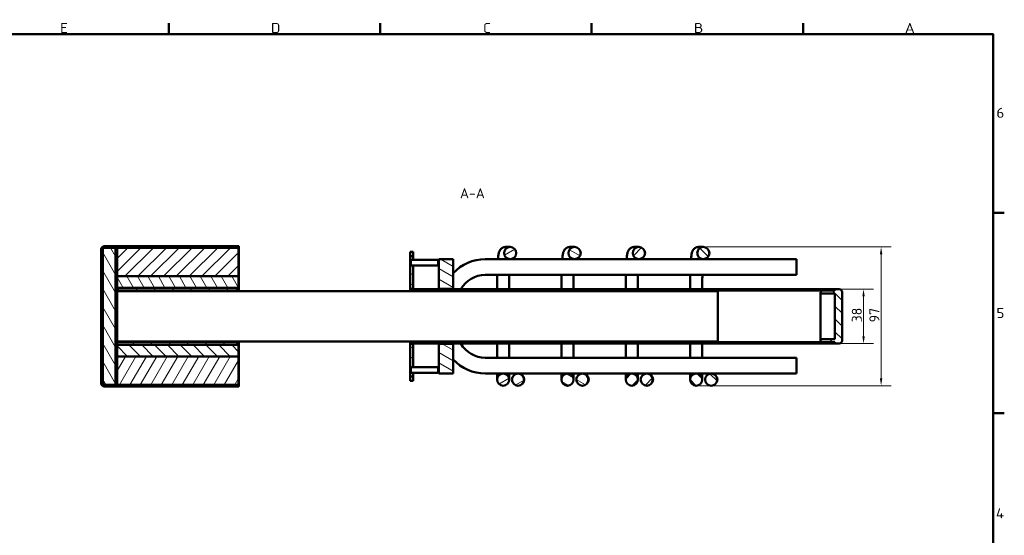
# Model space of a CAD drawing. Header units: millimetres. Extents: x 17 to 1184, y 7 to 835.
# Tile 4 of 4: x 492 to 1181, y 475 to 835. Entities that reach past the tile are written whole.
import ezdxf

# ---------------------------------------------------------------- set-up
doc = ezdxf.new("R2010")
doc.units = ezdxf.units.MM
doc.header["$LTSCALE"] = 2
for name, color, linetype, lineweight in [('Bemaßung', 7, 'Continuous', 15), ('Rahmen', 7, 'Continuous', 50), ('Schraffur', 7, 'Continuous', 18), ('Sichtbar', 7, 'Continuous', 50), ('Symbol', 7, 'Continuous', 18)]:
    doc.layers.add(name, color=color, linetype=linetype, lineweight=lineweight)
doc.styles.add('Notiztext (DIN)', font='isocpeur.ttf')
doc.styles.add('PohlCon Text gedehnt 110%', font='isocpeur.ttf', dxfattribs={"width": 1.1})
doc.styles.add('PohlCon Text normal (DIN)', font='isocpeur.ttf')
doc.dimstyles.new('POHLCON (DIN)', dxfattribs={"dimscale": 2, "dimtxt": 3.5, "dimasz": 2.55, "dimexe": 3.5, "dimexo": 1.1, "dimgap": 0.6, "dimtad": 1, "dimrnd": 1e-08, "dimtxsty": 'PohlCon Text normal (DIN)', "dimcen": 0.09, "dimdle": 10, "dimclrd": 256, "dimclre": 256, "dimclrt": 256, "dimadec": 1, "dimazin": 2, "dimtfac": 0.771429, "dimtmove": 0, "dimatfit": 3, "dimfxl": 1, "dimtolj": 1, "dimlwd": -1, "dimlwe": -1, "dimarcsym": 0})
pattern_1 = [(45, (0, 0), (-4.490128, 4.490128), [])]
pattern_2 = [(135.0002, (0, 0), (-4.49011, -4.490145), [])]
pattern_3 = [(120.0002, (0, 0), (-5.49925, -3.175017), [])]
pattern_4 = [(30, (0, 0), (-3.175002, 5.49926), [])]
pattern_5 = [(150.00025, (0, 0), (-3.174976, -5.499275), [])]
pattern_6 = [(60, (0, 0), (-5.49926, 3.175), [])]

# ---------------------------------------------------------------- blocks, each defined once
blk = doc.blocks.new('Ränder Vorgaberahmen')
at = {"layer": 'Rahmen'}
for p, q in [((298.25, 412.5), (298.25, 416.4)), ((372.19, 412.5), (372.19, 416.4)), ((446.12, 412.5), (446.12, 416.4)), ((520.06, 412.5), (520.06, 416.4)), ((586.5, 350), (590.4, 350)), ((586.5, 280), (590.4, 280))]:
    blk.add_line(p, q, dxfattribs=at)
at = {"layer": 'Rahmen', "flags": 128}
blk.add_lwpolyline([(12.5, 7.5), (12.5, 412.5), (586.5, 412.5), (586.5, 7.5), (12.5, 7.5)], dxfattribs=at)
at = {"layer": 'Symbol', "char_height": 3.5, "attachment_point": 7, "style": 'PohlCon Text gedehnt 110%'}
for s, insert in [('E', (260.27, 412.9)), ('D', (334.01, 412.9)), ('C', (408.14, 412.9)), ('B', (481.89, 412.9)), ('A', (555.63, 412.9)), ('6', (587.63, 383.25)), ('5', (587.63, 313.25)), ('4', (587.45, 243.25))]:
    blk.add_mtext(s, dxfattribs=dict(at, insert=insert))
blk = doc.blocks.new('*D12')
at = {"layer": 'Bemaßung', "transparency": 16777216}
for p, q in [((1064.58, 646.72), (1089.38, 646.72)), ((1082.38, 613.82), (1082.38, 641.62)), ((1064.58, 608.72), (1089.38, 608.72))]:
    blk.add_line(p, q, dxfattribs=at)
for points in [[(1081.53, 641.62), (1083.23, 641.62), (1082.38, 646.72)], [(1081.53, 613.82), (1083.23, 613.82), (1082.38, 608.72)]]:
    blk.add_solid(points, dxfattribs=at)
at = {"layer": 'Defpoints', "color": 0, "transparency": 16777216}
for p in [(1062.38, 646.72), (1082.38, 646.72), (1062.38, 608.72)]:
    blk.add_point(p, dxfattribs=at)
at = {"layer": 'Bemaßung', "transparency": 16777216, "insert": (1074.18, 623.52), "char_height": 7, "attachment_point": 1, "rotation": 90, "style": 'PohlCon Text normal (DIN)'}
blk.add_mtext('\\A1;38', dxfattribs=at)
blk = doc.blocks.new('*D26')
at = {"layer": 'Bemaßung', "transparency": 16777216}
for p, q in [((972.52, 676.22), (1101.67, 676.22)), ((1094.67, 671.12), (1094.67, 584.32)), ((967.58, 579.22), (1101.67, 579.22))]:
    blk.add_line(p, q, dxfattribs=at)
for points in [[(1093.82, 671.12), (1095.52, 671.12), (1094.67, 676.22)], [(1093.82, 584.32), (1095.52, 584.32), (1094.67, 579.22)]]:
    blk.add_solid(points, dxfattribs=at)
at = {"layer": 'Defpoints', "color": 0, "transparency": 16777216}
for p in [(970.32, 676.22), (965.38, 579.22), (1094.67, 579.22)]:
    blk.add_point(p, dxfattribs=at)
at = {"layer": 'Bemaßung', "transparency": 16777216, "insert": (1086.47, 623.52), "char_height": 7, "attachment_point": 1, "rotation": 90, "style": 'PohlCon Text normal (DIN)'}
blk.add_mtext('\\A1;97', dxfattribs=at)

msp = doc.modelspace()

# ---------------------------------------------------------------- hatches: boundary and pattern name
at = {"layer": 'Schraffur'}
h = msp.add_hatch(dxfattribs=at)
h.set_pattern_fill('ANSI31', color=256, scale=50.8, style=0)
h.set_pattern_definition(pattern_1)
edge = h.paths.add_edge_path()
edge.add_ellipse((551.378, 674.717), major_axis=(-2, 0), ratio=1, start_angle=270, end_angle=360)
edge.add_line((549.378, 674.717), (549.378, 652.717))
edge.add_line((549.378, 652.717), (549.378, 602.717))
edge.add_line((549.378, 602.717), (549.378, 580.717))
edge.add_ellipse((551.378, 580.717), major_axis=(0, -2), ratio=1, start_angle=270, end_angle=360)
edge.add_line((551.378, 578.717), (625.448, 578.717))
edge.add_line((625.448, 578.717), (645.377, 578.717))
edge.add_line((645.377, 578.717), (645.378, 578.717))
edge.add_line((645.378, 578.717), (645.378, 578.718))
edge.add_line((645.378, 578.718), (645.378, 579.717))
edge.add_line((645.378, 579.717), (560.378, 579.717))
edge.add_line((560.378, 579.717), (559.378, 579.717))
edge.add_line((559.378, 579.717), (551.378, 579.717))
edge.add_ellipse((551.378, 580.717), major_axis=(-1, 0), ratio=1, start_angle=0, end_angle=90, ccw=False)
edge.add_line((550.378, 580.717), (550.378, 674.717))
edge.add_ellipse((551.378, 674.717), major_axis=(0, 1), ratio=1, start_angle=0, end_angle=90, ccw=False)
edge.add_line((551.378, 675.717), (559.378, 675.717))
edge.add_line((559.378, 675.717), (560.378, 675.717))
edge.add_line((560.378, 675.717), (645.378, 675.717))
edge.add_line((645.378, 675.717), (645.378, 676.716))
edge.add_line((645.378, 676.716), (645.378, 676.717))
edge.add_line((645.378, 676.717), (645.377, 676.717))
edge.add_line((645.377, 676.717), (625.448, 676.717))
edge.add_line((625.448, 676.717), (551.378, 676.717))
h = msp.add_hatch(dxfattribs=at)
h.set_pattern_fill('ANSI31', color=256, scale=50.8, angle=75.000175, style=0)
h.set_pattern_definition(pattern_3)
h.paths.add_polyline_path([(559.378, 579.717), (559.378, 615.217), (559.378, 640.217), (559.378, 675.717), (551.378, 675.717), (550.378, 675.717), (550.378, 674.717), (550.378, 580.717), (550.378, 579.717), (551.378, 579.717)])
h = msp.add_hatch(dxfattribs=at)
h.set_pattern_fill('ANSI31', color=256, scale=50.8, style=0)
h.set_pattern_definition(pattern_1)
h.paths.add_polyline_path([(560.378, 655.717), (645.378, 655.717), (645.378, 675.717), (560.378, 675.717)])
h = msp.add_hatch(dxfattribs=at)
h.set_pattern_fill('ANSI31', color=256, scale=50.8, angle=14.999978, style=0)
h.set_pattern_definition(pattern_6)
edge = h.paths.add_edge_path()
edge.add_line((645.448, 578.718), (645.448, 610.217))
edge.add_line((645.448, 610.217), (645.378, 610.217))
edge.add_line((645.378, 610.217), (645.378, 607.717))
edge.add_line((645.378, 607.717), (645.378, 599.717))
edge.add_line((645.378, 599.717), (645.378, 579.717))
edge.add_line((645.378, 579.717), (645.378, 578.718))
edge.add_ellipse((645.377, 578.718), major_axis=(0, -0.001), ratio=1, start_angle=0, end_angle=90, ccw=False)
edge.add_line((645.377, 578.717), (625.448, 578.717))
edge.add_line((625.448, 578.717), (625.448, 578.647))
edge.add_line((625.448, 578.647), (645.377, 578.647))
edge.add_ellipse((645.377, 578.718), major_axis=(0.071, 0), ratio=1, start_angle=270, end_angle=360)
edge = h.paths.add_edge_path()
edge.add_line((645.448, 645.217), (645.448, 676.716))
edge.add_ellipse((645.377, 676.716), major_axis=(0, 0.071), ratio=1, start_angle=270, end_angle=360)
edge.add_line((645.377, 676.787), (625.448, 676.787))
edge.add_line((625.448, 676.787), (625.448, 676.717))
edge.add_line((625.448, 676.717), (645.377, 676.717))
edge.add_ellipse((645.377, 676.716), major_axis=(0.001, 0), ratio=1, start_angle=0, end_angle=90, ccw=False)
edge.add_line((645.378, 676.716), (645.378, 675.717))
edge.add_line((645.378, 675.717), (645.378, 655.717))
edge.add_line((645.378, 655.717), (645.378, 647.717))
edge.add_line((645.378, 647.717), (645.378, 645.217))
edge.add_line((645.378, 645.217), (645.448, 645.217))
h = msp.add_hatch(dxfattribs=at)
h.set_pattern_fill('ANSI31', color=256, scale=50.8, angle=-14.999978, style=0)
h.set_pattern_definition(pattern_4)
edge = h.paths.add_edge_path()
edge.add_ellipse((835.316, 671.967), major_axis=(-4.263, 0), ratio=0.9969173, start_angle=0, end_angle=360)
edge = h.paths.add_edge_path()
edge.add_ellipse((830.378, 583.467), major_axis=(4.25, 0), ratio=1, start_angle=0, end_angle=360)
edge = h.paths.add_edge_path()
edge.add_ellipse((840.769, 583.467), major_axis=(-4.25, 0), ratio=0.9999619, start_angle=0, end_angle=360)
h = msp.add_hatch(dxfattribs=at)
h.set_pattern_fill('ANSI31', color=256, scale=50.8, angle=105.000246, style=0)
h.set_pattern_definition(pattern_5)
edge = h.paths.add_edge_path()
edge.add_ellipse((880.316, 671.967), major_axis=(-4.263, 0), ratio=0.9969173, start_angle=0, end_angle=360)
edge = h.paths.add_edge_path()
edge.add_ellipse((875.378, 583.467), major_axis=(4.25, 0), ratio=1, start_angle=0, end_angle=360)
edge = h.paths.add_edge_path()
edge.add_ellipse((885.769, 583.467), major_axis=(-4.25, 0), ratio=0.9999619, start_angle=0, end_angle=360)
h = msp.add_hatch(dxfattribs=at)
h.set_pattern_fill('ANSI31', color=256, scale=50.8, style=0)
h.set_pattern_definition(pattern_1)
edge = h.paths.add_edge_path()
edge.add_ellipse((925.316, 671.967), major_axis=(-4.263, 0), ratio=0.9969173, start_angle=0, end_angle=360)
edge = h.paths.add_edge_path()
edge.add_ellipse((920.378, 583.467), major_axis=(4.25, 0), ratio=1, start_angle=0, end_angle=360)
edge = h.paths.add_edge_path()
edge.add_ellipse((930.769, 583.467), major_axis=(-4.25, 0), ratio=0.9999619, start_angle=0, end_angle=360)
h = msp.add_hatch(dxfattribs=at)
h.set_pattern_fill('ANSI31', color=256, scale=50.8, angle=90.00021, style=0)
h.set_pattern_definition(pattern_2)
edge = h.paths.add_edge_path()
edge.add_ellipse((970.316, 671.967), major_axis=(-4.263, 0), ratio=0.9969173, start_angle=0, end_angle=360)
edge = h.paths.add_edge_path()
edge.add_ellipse((965.378, 583.467), major_axis=(4.25, 0), ratio=1, start_angle=0, end_angle=360)
edge = h.paths.add_edge_path()
edge.add_ellipse((975.769, 583.467), major_axis=(-4.25, 0), ratio=0.9999619, start_angle=0, end_angle=360)
h = msp.add_hatch(dxfattribs=at)
h.set_pattern_fill('ANSI31', color=256, scale=50.8, angle=105.000246, style=0)
h.set_pattern_definition(pattern_5)
edge = h.paths.add_edge_path()
edge.add_line((767.378, 585.717), (765.378, 585.717))
edge.add_line((765.378, 585.717), (765.378, 588.267))
edge.add_line((765.378, 588.267), (765.885, 588.267))
edge.add_ellipse((769.378, 590.217), major_axis=(-2, 3.464), ratio=1, start_angle=89.176396, end_angle=90)
edge.add_line((765.914, 588.217), (767.378, 588.217))
edge.add_line((767.378, 588.217), (767.378, 585.717))
edge = h.paths.add_edge_path()
edge.add_line((767.378, 669.717), (765.378, 669.717))
edge.add_line((765.378, 669.717), (765.378, 667.167))
edge.add_line((765.378, 667.167), (765.885, 667.167))
edge.add_ellipse((769.378, 665.217), major_axis=(1.95, 3.492), ratio=1, start_angle=89.176396, end_angle=90, ccw=False)
edge.add_line((765.914, 667.217), (767.378, 667.217))
edge.add_line((767.378, 667.217), (767.378, 669.717))
edge = h.paths.add_edge_path()
edge.add_line((765.378, 663.267), (765.378, 662.717))
edge.add_line((765.378, 662.717), (765.378, 646.967))
edge.add_line((765.378, 646.967), (767.378, 646.967))
edge.add_line((767.378, 646.967), (767.378, 663.217))
edge.add_line((767.378, 663.217), (765.914, 663.217))
edge.add_ellipse((769.378, 665.217), major_axis=(-2, 3.464), ratio=1, start_angle=89.176396, end_angle=90, ccw=False)
edge.add_line((765.885, 663.267), (765.378, 663.267))
edge = h.paths.add_edge_path()
edge.add_line((765.378, 608.467), (765.378, 592.717))
edge.add_line((765.378, 592.717), (765.378, 592.167))
edge.add_line((765.378, 592.167), (765.885, 592.167))
edge.add_ellipse((769.378, 590.217), major_axis=(1.95, 3.492), ratio=1, start_angle=89.176396, end_angle=90, ccw=False)
edge.add_line((765.914, 592.217), (767.378, 592.217))
edge.add_line((767.378, 592.217), (767.378, 608.467))
edge.add_line((767.378, 608.467), (765.378, 608.467))
h = msp.add_hatch(dxfattribs=at)
h.set_pattern_fill('ANSI31', color=256, scale=50.8, angle=-14.999978, style=0)
h.set_pattern_definition(pattern_4)
h.paths.add_polyline_path([(765.308, 592.717), (765.378, 592.717), (765.378, 608.467), (765.378, 608.717), (765.378, 609.717), (765.378, 610.217), (765.308, 610.217)])
h.paths.add_polyline_path([(765.378, 645.217), (765.378, 645.717), (765.378, 646.717), (765.378, 646.967), (765.378, 662.717), (765.308, 662.717), (765.308, 645.217)])
h = msp.add_hatch(dxfattribs=at)
h.set_pattern_fill('ANSI31', color=256, scale=50.8, angle=105.000246, style=0)
h.set_pattern_definition(pattern_5)
h.paths.add_polyline_path([(795.378, 608.467), (785.378, 608.467), (785.378, 587.717), (795.378, 587.717)])
h.paths.add_polyline_path([(785.378, 646.967), (795.378, 646.967), (795.378, 667.717), (785.378, 667.717)])
h = msp.add_hatch(dxfattribs=at)
h.set_pattern_fill('ANSI31', color=256, scale=50.8, angle=75.000175, style=0)
h.set_pattern_definition(pattern_3)
h.paths.add_polyline_path([(645.378, 647.717), (645.378, 655.717), (560.378, 655.717), (560.378, 647.717), (644.378, 647.717)])
h = msp.add_hatch(dxfattribs=at)
h.set_pattern_fill('ANSI31', color=256, scale=50.8, angle=75.000175, style=0)
h.set_pattern_definition(pattern_3)
h.paths.add_polyline_path([(549.378, 652.717), (549.278, 652.717), (549.278, 602.717), (549.378, 602.717)])
h = msp.add_hatch(dxfattribs=at)
h.set_pattern_fill('ANSI31', color=256, scale=50.8, angle=-14.999978, style=0)
h.set_pattern_definition(pattern_4)
h.paths.add_polyline_path([(644.378, 607.717), (644.378, 609.717), (560.378, 609.717), (560.378, 607.717)])
h.paths.add_polyline_path([(644.378, 645.717), (644.378, 647.717), (560.378, 647.717), (560.378, 645.717)])
h = msp.add_hatch(dxfattribs=at)
h.set_pattern_fill('ANSI31', color=256, scale=50.8, style=0)
h.set_pattern_definition(pattern_1)
edge = h.paths.add_edge_path()
edge.add_ellipse((1061.878, 646.217), major_axis=(0.5, 0), ratio=1, start_angle=270, end_angle=360)
edge.add_line((1062.378, 646.217), (1062.378, 646.717))
edge.add_line((1062.378, 646.717), (765.378, 646.717))
edge.add_line((765.378, 646.717), (765.378, 645.717))
edge.add_line((765.378, 645.717), (1061.878, 645.717))
edge = h.paths.add_edge_path()
edge.add_ellipse((1061.878, 609.217), major_axis=(0, 0.5), ratio=1, start_angle=270, end_angle=360)
edge.add_line((1061.878, 609.717), (765.378, 609.717))
edge.add_line((765.378, 609.717), (765.378, 608.717))
edge.add_line((765.378, 608.717), (1062.378, 608.717))
edge.add_line((1062.378, 608.717), (1062.378, 609.217))
h = msp.add_hatch(dxfattribs=at)
h.set_pattern_fill('ANSI31', color=256, scale=50.8, angle=90.00021, style=0)
h.set_pattern_definition(pattern_2)
edge = h.paths.add_edge_path()
edge.add_line((1062.378, 643.717), (1062.378, 611.717))
edge.add_line((1062.378, 611.717), (1052.378, 611.717))
edge.add_line((1052.378, 611.717), (1052.378, 610.717))
edge.add_ellipse((1053.378, 610.717), major_axis=(0, -1), ratio=1, start_angle=270, end_angle=360)
edge.add_line((1053.378, 609.717), (1061.878, 609.717))
edge.add_line((1061.878, 609.717), (1062.378, 609.717))
edge.add_line((1062.378, 609.717), (1062.378, 609.217))
edge.add_line((1062.378, 609.217), (1062.378, 608.717))
edge.add_line((1062.378, 608.717), (1065.378, 608.717))
edge.add_ellipse((1065.378, 610.717), major_axis=(2, 0), ratio=1, start_angle=270, end_angle=360)
edge.add_line((1067.378, 610.717), (1067.378, 644.717))
edge.add_ellipse((1065.378, 644.717), major_axis=(0, 2), ratio=1, start_angle=270, end_angle=360)
edge.add_line((1065.378, 646.717), (1062.378, 646.717))
edge.add_line((1062.378, 646.717), (1062.378, 646.217))
edge.add_line((1062.378, 646.217), (1062.378, 645.717))
edge.add_line((1062.378, 645.717), (1061.878, 645.717))
edge.add_line((1061.878, 645.717), (1053.378, 645.717))
edge.add_ellipse((1053.378, 644.717), major_axis=(-1, 0), ratio=1, start_angle=270, end_angle=360)
edge.add_line((1052.378, 644.717), (1052.378, 643.717))
edge.add_line((1052.378, 643.717), (1062.378, 643.717))
h = msp.add_hatch(dxfattribs=at)
h.set_pattern_fill('ANSI31', color=256, scale=50.8, angle=14.999978, style=0)
h.set_pattern_definition(pattern_6)
h.paths.add_polyline_path([(559.378, 615.217), (560.378, 615.217), (560.378, 631.522), (560.378, 640.217), (559.378, 640.217)])
h = msp.add_hatch(dxfattribs=at)
h.set_pattern_fill('ANSI31', color=256, scale=50.8, angle=90.00021, style=0)
h.set_pattern_definition(pattern_2)
h.paths.add_polyline_path([(560.378, 607.717), (560.378, 599.717), (645.378, 599.717), (645.378, 607.717), (644.378, 607.717)])
h = msp.add_hatch(dxfattribs=at)
h.set_pattern_fill('ANSI31', color=256, scale=50.8, angle=14.999978, style=0)
h.set_pattern_definition(pattern_6)
h.paths.add_polyline_path([(645.378, 599.717), (560.378, 599.717), (560.378, 579.717), (645.378, 579.717)])

# ---------------------------------------------------------------- linework, layer by layer
at = {"layer": 'Sichtbar'}
for p, q in [((549.378, 674.717), (549.378, 580.717)), ((559.378, 675.717), (550.378, 675.717)), ((550.378, 675.717), (550.378, 579.717)), ((550.378, 580.717), (550.378, 674.717)), ((645.378, 676.717), (551.378, 676.717)), ((551.378, 675.717), (645.378, 675.717)), ((559.378, 579.717), (559.378, 675.717)), ((560.378, 674.717), (559.378, 674.717)), ((645.378, 675.717), (560.378, 675.717)), ((560.378, 675.717), (560.378, 655.717)), ((645.377, 676.787), (625.448, 676.787)), ((625.448, 676.787), (625.448, 676.717)), ((625.448, 676.717), (645.377, 676.717)), ((645.378, 675.717), (645.378, 676.717)), ((645.378, 676.716), (645.378, 645.217)), ((645.378, 655.717), (645.378, 675.717)), ((645.448, 645.217), (645.448, 676.716)), ((835.316, 676.217), (831.947, 676.217)), ((880.316, 676.217), (876.947, 676.217)), ((925.316, 676.217), (921.947, 676.217)), ((970.316, 676.217), (966.947, 676.217)), ((765.378, 669.717), (765.378, 672.717)), ((765.378, 672.717), (767.378, 672.717)), ((767.378, 669.717), (765.378, 669.717)), ((765.378, 669.717), (765.378, 667.167)), ((767.378, 672.717), (767.378, 669.717)), ((767.378, 667.217), (767.378, 669.717)), ((765.378, 662.717), (765.308, 662.717)), ((765.308, 662.717), (765.308, 645.217)), ((765.378, 667.167), (765.885, 667.167)), ((765.378, 663.267), (765.378, 667.167)), ((765.378, 663.267), (765.378, 646.967)), ((765.885, 663.267), (765.378, 663.267)), ((765.378, 645.217), (765.378, 662.717)), ((765.914, 663.217), (765.914, 667.217)), ((765.914, 667.217), (784.842, 667.217)), ((765.914, 663.217), (784.842, 663.217)), ((767.378, 646.967), (767.378, 663.217)), ((784.842, 667.217), (784.842, 663.217)), ((795.378, 667.717), (785.378, 667.717)), ((785.378, 667.717), (785.378, 646.967)), ((795.378, 646.967), (795.378, 667.717)), ((832.129, 667.717), (817.878, 667.717)), ((835.316, 667.717), (832.129, 667.717)), ((877.129, 667.717), (835.316, 667.717)), ((880.316, 667.717), (877.129, 667.717)), ((922.129, 667.717), (880.316, 667.717)), ((925.316, 667.717), (922.129, 667.717)), ((967.129, 667.717), (925.316, 667.717)), ((970.316, 667.717), (967.129, 667.717)), ((1035.378, 667.717), (970.316, 667.717)), ((1035.378, 667.717), (1035.378, 656.717)), ((645.378, 655.717), (560.378, 655.717)), ((560.378, 655.717), (560.378, 647.717)), ((560.378, 655.717), (645.378, 655.717)), ((645.378, 647.717), (645.378, 655.717)), ((1035.378, 656.717), (817.878, 656.717)), ((549.378, 652.717), (549.278, 652.717)), ((549.278, 652.717), (549.278, 602.717)), ((549.378, 602.717), (549.378, 652.717)), ((560.378, 647.717), (645.378, 647.717)), ((644.378, 647.717), (560.378, 647.717)), ((560.378, 647.717), (560.378, 645.717)), ((644.378, 645.717), (644.378, 647.717)), ((826.128, 651.967), (826.128, 646.717)), ((834.628, 651.967), (834.628, 646.717)), ((871.128, 651.967), (871.128, 646.717)), ((879.628, 651.967), (879.628, 646.717)), ((916.128, 651.967), (916.128, 646.717)), ((924.628, 651.967), (924.628, 646.717)), ((961.128, 651.967), (961.128, 646.717)), ((969.628, 651.967), (969.628, 646.717)), ((560.378, 645.717), (644.378, 645.717)), ((560.378, 645.217), (560.378, 645.717)), ((560.378, 645.217), (560.378, 610.217)), ((980.378, 645.217), (560.378, 645.217)), ((644.378, 646.632), (645.378, 646.632)), ((644.378, 645.717), (644.378, 645.217)), ((765.378, 646.967), (767.378, 646.967)), ((1062.378, 646.717), (765.378, 646.717)), ((765.378, 646.717), (765.378, 645.717)), ((765.378, 645.717), (1061.878, 645.717)), ((767.378, 646.967), (767.378, 646.717)), ((785.378, 646.967), (795.378, 646.967)), ((785.378, 646.717), (785.378, 646.967)), ((795.378, 646.967), (795.378, 646.717)), ((980.378, 610.217), (980.378, 645.217)), ((1052.378, 644.717), (1052.378, 643.717)), ((1052.378, 643.717), (1062.378, 643.717)), ((1052.378, 611.717), (1052.378, 643.717)), ((1062.378, 645.717), (1053.378, 645.717)), ((1062.378, 646.217), (1062.378, 646.717)), ((1065.378, 646.717), (1062.378, 646.717)), ((1062.378, 646.717), (1062.378, 645.717)), ((1062.378, 643.717), (1062.378, 611.717)), ((1067.378, 610.717), (1067.378, 644.717)), ((560.378, 640.217), (559.378, 640.217)), ((559.378, 640.217), (559.378, 615.217)), ((559.378, 615.217), (560.378, 615.217)), ((560.378, 609.717), (560.378, 610.217)), ((980.378, 610.217), (560.378, 610.217)), ((644.378, 609.717), (560.378, 609.717)), ((560.378, 609.717), (560.378, 607.717)), ((560.378, 607.717), (560.378, 599.717)), ((645.378, 607.717), (560.378, 607.717)), ((560.378, 607.717), (644.378, 607.717)), ((644.378, 610.217), (644.378, 609.717)), ((644.378, 607.717), (644.378, 609.717)), ((644.378, 608.803), (645.378, 608.803)), ((645.378, 610.217), (645.378, 578.718)), ((645.378, 599.717), (645.378, 607.717)), ((645.448, 578.718), (645.448, 610.217)), ((765.308, 610.217), (765.308, 592.717)), ((765.378, 592.717), (765.378, 610.217)), ((1061.878, 609.717), (765.378, 609.717)), ((765.378, 609.717), (765.378, 608.717)), ((765.378, 608.717), (1062.378, 608.717)), ((765.378, 608.467), (765.378, 592.167)), ((767.378, 608.467), (765.378, 608.467)), ((767.378, 608.717), (767.378, 608.467)), ((767.378, 592.217), (767.378, 608.467)), ((785.378, 608.467), (785.378, 608.717)), ((795.378, 608.467), (785.378, 608.467)), ((785.378, 608.467), (785.378, 587.717)), ((795.378, 608.717), (795.378, 608.467)), ((795.378, 587.717), (795.378, 608.467)), ((826.128, 608.717), (826.128, 603.467)), ((834.628, 608.717), (834.628, 603.467)), ((871.128, 608.717), (871.128, 603.467)), ((879.628, 608.717), (879.628, 603.467)), ((916.128, 608.717), (916.128, 603.467)), ((924.628, 608.717), (924.628, 603.467)), ((961.128, 608.717), (961.128, 603.467)), ((969.628, 608.717), (969.628, 603.467)), ((1062.378, 611.717), (1052.378, 611.717)), ((1052.378, 611.717), (1052.378, 610.717)), ((1053.378, 609.717), (1062.378, 609.717)), ((1062.378, 609.717), (1062.378, 608.717)), ((1062.378, 608.717), (1062.378, 609.217)), ((1062.378, 608.717), (1065.378, 608.717)), ((549.278, 602.717), (549.378, 602.717)), ((645.378, 599.717), (560.378, 599.717)), ((560.378, 599.717), (560.378, 579.717)), ((560.378, 599.717), (645.378, 599.717)), ((645.378, 579.717), (645.378, 599.717)), ((826.128, 603.467), (826.128, 598.717)), ((834.628, 598.717), (834.628, 603.467)), ((871.128, 603.467), (871.128, 598.717)), ((879.628, 598.717), (879.628, 603.467)), ((916.128, 603.467), (916.128, 598.717)), ((924.628, 598.717), (924.628, 603.467)), ((961.128, 603.467), (961.128, 598.717)), ((969.628, 598.717), (969.628, 603.467)), ((765.308, 592.717), (765.378, 592.717)), ((765.378, 592.167), (765.885, 592.167)), ((765.378, 588.267), (765.378, 592.167)), ((765.914, 588.217), (765.914, 592.217)), ((765.914, 592.217), (784.842, 592.217)), ((784.842, 592.217), (784.842, 588.217)), ((817.878, 598.717), (1035.378, 598.717)), ((1035.378, 587.717), (1035.378, 598.717)), ((765.885, 588.267), (765.378, 588.267)), ((765.378, 588.267), (765.378, 585.717)), ((767.378, 585.717), (765.378, 585.717)), ((765.378, 582.717), (765.378, 585.717)), ((765.914, 588.217), (784.842, 588.217)), ((767.378, 585.717), (767.378, 588.217)), ((767.378, 585.717), (767.378, 582.717)), ((785.378, 587.717), (795.378, 587.717)), ((817.878, 587.717), (840.769, 587.717)), ((826.128, 587.717), (826.128, 583.467)), ((834.628, 583.467), (834.628, 587.717)), ((840.922, 587.717), (840.769, 587.717)), ((840.922, 587.717), (885.769, 587.717)), ((871.128, 587.717), (871.128, 583.467)), ((879.628, 583.467), (879.628, 587.717)), ((885.922, 587.717), (885.769, 587.717)), ((885.922, 587.717), (930.769, 587.717)), ((916.128, 587.717), (916.128, 583.467)), ((924.628, 583.467), (924.628, 587.717)), ((930.922, 587.717), (930.769, 587.717)), ((930.922, 587.717), (975.769, 587.717)), ((961.128, 587.717), (961.128, 583.467)), ((969.628, 583.467), (969.628, 587.717)), ((975.922, 587.717), (975.769, 587.717)), ((975.922, 587.717), (1035.378, 587.717)), ((550.378, 579.717), (559.378, 579.717)), ((645.378, 579.717), (551.378, 579.717)), ((551.378, 578.717), (645.378, 578.717)), ((560.378, 580.717), (559.378, 580.717)), ((560.378, 579.717), (645.378, 579.717)), ((645.377, 578.717), (625.448, 578.717)), ((625.448, 578.717), (625.448, 578.647)), ((625.448, 578.647), (645.377, 578.647)), ((645.378, 578.717), (645.378, 579.717)), ((767.378, 582.717), (765.378, 582.717)), ((840.922, 579.217), (840.769, 579.217)), ((885.922, 579.217), (885.769, 579.217)), ((930.922, 579.217), (930.769, 579.217)), ((975.922, 579.217), (975.769, 579.217))]:
    msp.add_line(p, q, dxfattribs=at)
for centre in [(830.378, 583.467), (875.378, 583.467), (920.378, 583.467), (965.378, 583.467)]:
    msp.add_circle(centre, 4.25, dxfattribs=at)
for centre, radius, start, end in [((551.378, 674.717), 2, 90, 180), ((551.378, 674.717), 1, 90, 180), ((645.377, 676.716), 0.071, 0, 90), ((645.377, 676.716), 0.001, 0, 90), ((769.378, 665.217), 4, 150, 210), ((781.378, 665.217), 4, 330, 30), ((817.878, 637.217), 30.5, 90, 137.536275), ((817.878, 637.217), 19.5, 90, 150.844635), ((1053.378, 644.717), 1, 90, 180), ((1061.878, 646.217), 0.5, 270, 0), ((1065.378, 644.717), 2, 0, 90), ((817.878, 618.217), 19.5, 209.155365, 270), ((1053.378, 610.717), 1, 180, 270), ((1061.878, 609.217), 0.5, 0, 90), ((1065.378, 610.717), 2, 270, 0), ((769.378, 590.217), 4, 150, 210), ((781.378, 590.217), 4, 330, 30), ((817.878, 618.217), 30.5, 222.463725, 270), ((551.378, 580.717), 2, 180, 270), ((551.378, 580.717), 1, 180, 270), ((645.377, 578.718), 0.001, 270, 0), ((645.377, 578.718), 0.071, 270, 0)]:
    msp.add_arc(centre, radius, start, end, dxfattribs=at)
for centre, major_axis, ratio in [((835.316, 671.967), (-4.263, 0), 0.9969173), ((880.316, 671.967), (-4.263, 0), 0.9969173), ((925.316, 671.967), (-4.263, 0), 0.9969173), ((970.316, 671.967), (-4.263, 0), 0.9969173), ((840.769, 583.467), (-4.25, 0), 0.9999619), ((885.769, 583.467), (-4.25, 0), 0.9999619), ((930.769, 583.467), (-4.25, 0), 0.9999619), ((975.769, 583.467), (-4.25, 0), 0.9999619)]:
    msp.add_ellipse(centre, major_axis=major_axis, ratio=ratio, dxfattribs=at)
for centre in [(840.922, 583.467), (885.922, 583.467), (930.922, 583.467), (975.922, 583.467)]:
    msp.add_ellipse(centre, major_axis=(0, 4.25), ratio=0.9999619, start_param=3.1415927, end_param=6.2831853, dxfattribs=at)
for points, knots in [([(831.947, 676.217), (831.451, 676.217), (830.96, 676.128), (830.072, 675.826), (829.691, 675.61), (829.014, 675.126), (828.755, 674.861), (828.296, 674.318), (828.136, 674.058), (827.807, 673.464), (827.695, 673.177), (827.317, 672.108), (827.197, 671.447), (826.929, 669.789), (826.814, 668.823), (826.71, 667.717)], [3.14159265, 3.14159265, 3.14159265, 3.14159265, 3.16825759, 3.16825759, 3.19756367, 3.19756367, 3.23409092, 3.23409092, 3.28217688, 3.28217688, 3.35985204, 3.35985204, 3.59382512, 3.59382512, 3.83727159, 3.83727159, 3.83727159, 3.83727159]), ([(876.947, 676.217), (876.451, 676.217), (875.96, 676.128), (875.072, 675.826), (874.691, 675.61), (874.014, 675.126), (873.755, 674.861), (873.296, 674.318), (873.136, 674.058), (872.807, 673.464), (872.695, 673.177), (872.317, 672.108), (872.197, 671.447), (871.929, 669.789), (871.814, 668.823), (871.71, 667.717)], [3.14159265, 3.14159265, 3.14159265, 3.14159265, 3.16825759, 3.16825759, 3.19756367, 3.19756367, 3.23409092, 3.23409092, 3.28217688, 3.28217688, 3.35985204, 3.35985204, 3.59382512, 3.59382512, 3.83727159, 3.83727159, 3.83727159, 3.83727159]), ([(921.947, 676.217), (921.451, 676.217), (920.96, 676.128), (920.072, 675.826), (919.691, 675.61), (919.014, 675.126), (918.755, 674.861), (918.296, 674.318), (918.136, 674.058), (917.807, 673.464), (917.695, 673.177), (917.317, 672.108), (917.197, 671.447), (916.929, 669.789), (916.814, 668.823), (916.71, 667.717)], [3.14159265, 3.14159265, 3.14159265, 3.14159265, 3.16825759, 3.16825759, 3.19756367, 3.19756367, 3.23409092, 3.23409092, 3.28217688, 3.28217688, 3.35985204, 3.35985204, 3.59382512, 3.59382512, 3.83727159, 3.83727159, 3.83727159, 3.83727159]), ([(966.947, 676.217), (966.451, 676.217), (965.96, 676.128), (965.072, 675.826), (964.691, 675.61), (964.014, 675.126), (963.755, 674.861), (963.296, 674.318), (963.136, 674.058), (962.807, 673.464), (962.695, 673.177), (962.317, 672.108), (962.197, 671.447), (961.929, 669.789), (961.814, 668.823), (961.71, 667.717)], [3.14159265, 3.14159265, 3.14159265, 3.14159265, 3.16825759, 3.16825759, 3.19756367, 3.19756367, 3.23409092, 3.23409092, 3.28217688, 3.28217688, 3.35985204, 3.35985204, 3.59382512, 3.59382512, 3.83727159, 3.83727159, 3.83727159, 3.83727159]), ([(826.172, 656.717), (826.164, 656.324), (826.158, 655.928), (826.136, 654.354), (826.128, 653.161), (826.128, 651.967)], [4.47671638, 4.47671638, 4.47671638, 4.47671638, 4.53630292, 4.53630292, 4.71238898, 4.71238898, 4.71238898, 4.71238898]), ([(834.673, 656.717), (834.664, 656.216), (834.655, 655.709), (834.635, 654.132), (834.628, 653.05), (834.628, 651.967)], [4.46832185, 4.46832185, 4.46832185, 4.46832185, 4.54729716, 4.54729716, 4.71238898, 4.71238898, 4.71238898, 4.71238898]), ([(871.172, 656.717), (871.164, 656.324), (871.158, 655.928), (871.136, 654.354), (871.128, 653.161), (871.128, 651.967)], [4.47671638, 4.47671638, 4.47671638, 4.47671638, 4.53630292, 4.53630292, 4.71238898, 4.71238898, 4.71238898, 4.71238898]), ([(879.673, 656.717), (879.664, 656.216), (879.655, 655.709), (879.635, 654.132), (879.628, 653.05), (879.628, 651.967)], [4.46832185, 4.46832185, 4.46832185, 4.46832185, 4.54729716, 4.54729716, 4.71238898, 4.71238898, 4.71238898, 4.71238898]), ([(916.172, 656.717), (916.164, 656.324), (916.158, 655.928), (916.136, 654.354), (916.128, 653.161), (916.128, 651.967)], [4.47671638, 4.47671638, 4.47671638, 4.47671638, 4.53630292, 4.53630292, 4.71238898, 4.71238898, 4.71238898, 4.71238898]), ([(924.673, 656.717), (924.664, 656.216), (924.655, 655.709), (924.635, 654.132), (924.628, 653.05), (924.628, 651.967)], [4.46832185, 4.46832185, 4.46832185, 4.46832185, 4.54729716, 4.54729716, 4.71238898, 4.71238898, 4.71238898, 4.71238898]), ([(961.172, 656.717), (961.164, 656.324), (961.158, 655.928), (961.136, 654.354), (961.128, 653.161), (961.128, 651.967)], [4.47671638, 4.47671638, 4.47671638, 4.47671638, 4.53630292, 4.53630292, 4.71238898, 4.71238898, 4.71238898, 4.71238898]), ([(969.673, 656.717), (969.664, 656.216), (969.655, 655.709), (969.635, 654.132), (969.628, 653.05), (969.628, 651.967)], [4.46832185, 4.46832185, 4.46832185, 4.46832185, 4.54729716, 4.54729716, 4.71238898, 4.71238898, 4.71238898, 4.71238898])]:
    msp.add_open_spline(points, degree=3, knots=knots, dxfattribs=at)

# ---------------------------------------------------------------- block references
at = {"xscale": 2, "yscale": 2, "zscale": 2}
msp.add_blockref('Ränder Vorgaberahmen', (0, 0), dxfattribs=at)

# ---------------------------------------------------------------- texts
at = {"layer": 'Symbol', "insert": (800.186, 710.268), "char_height": 7, "attachment_point": 7, "style": 'Notiztext (DIN)'}
msp.add_mtext('A-A', dxfattribs=at)

# ---------------------------------------------------------------- dimensions: what is measured, and where the dimension line sits
at = {"layer": 'Bemaßung'}
for base, p1, p2, angle, picture, middle in [((1094.668, 579.217), (970.316, 676.217), (965.378, 579.217), 90, '*D26', (1094.668, 627.717)), ((1082.378, 646.717), (1062.378, 608.717), (1062.378, 646.717), 270, '*D12', (1082.378, 627.717))]:
    dim = msp.add_linear_dim(base=base, p1=p1, p2=p2, angle=angle, dimstyle='POHLCON (DIN)', override={"dimgap": 0.6, "dimdec": 2, "dimtol": 0, "dimlim": 0, "dimtp": 0, "dimtm": 0, "dimtdec": 2, "dimtofl": 0, "dimatfit": 1}, dxfattribs=at)
    dim.commit()
    dim.dimension.update_dxf_attribs({"geometry": picture, "text_midpoint": middle, "dimtype": 160})

doc.saveas('drawing.dxf')
